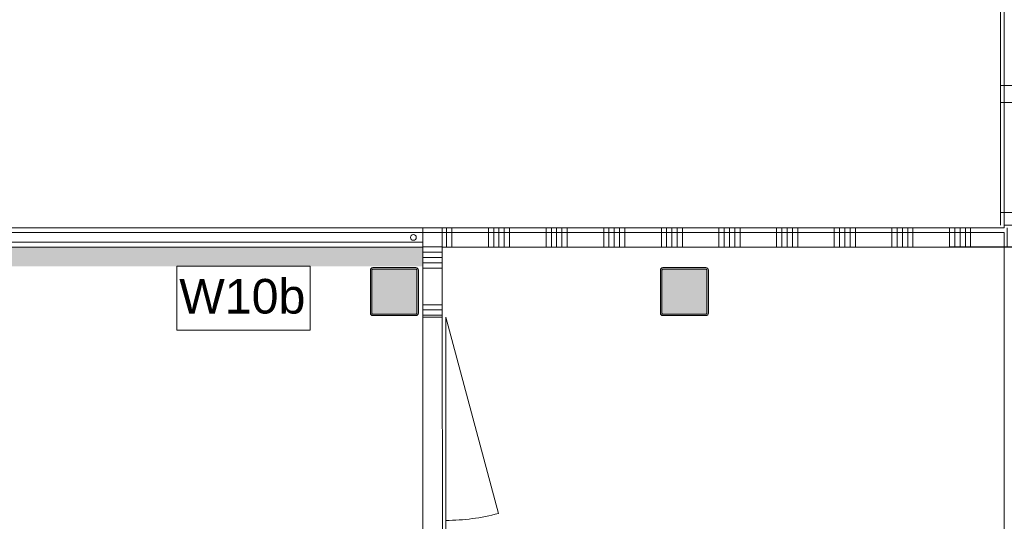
# Model space of a CAD drawing. Header units: millimetres. Extents: x -850 to 154668, y -24973 to 71030.
# Tile 154 of 212: x 42150 to 47275, y 24783 to 27392. Entities that reach past the tile are written whole.
import ezdxf

# ---------------------------------------------------------------- set-up
doc = ezdxf.new("R2010")
doc.units = ezdxf.units.MM
doc.header["$MEASUREMENT"] = 0
for name, color, linetype in [('Info Wandafwerking aanduiding', 7, 'Continuous'), ('Info Wandafwerking aanduiding Doorsnede-arcering', 7, 'Continuous'), ('New_22 NC Binnenwanden', 7, 'Continuous'), ('New_22 NC Binnenwanden Deuren', 7, 'Continuous'), ('New_22 NC Binnenwanden Doorsnede-arcering', 7, 'Continuous'), ('New_22 NC Binnenwanden Ramen', 7, 'Continuous'), ('New_23 Vloeren', 7, 'Continuous'), ('New_34 Balustrades', 7, 'Continuous'), ('New_Z Ruimtefuncties Zone omranding', 7, 'Continuous'), ('S-COLS-____-OTLN.RVT S', 7, 'Continuous'), ('S-COLS-____-OTLN.RVT S 2D arcering', 7, 'Continuous')]:
    doc.layers.add(name, color=color, linetype=linetype)
doc.styles.add('GENERATED_STYLE_1', font='txt')

# ---------------------------------------------------------------- blocks, each defined once
blk = doc.blocks.new('Slab_10_2', base_point=(25650, 26210))
at = {"layer": 'New_23 Vloeren', "color": 1, "linetype": 'Continuous', "lineweight": 0, "flags": 128}
blk.add_lwpolyline([(25650, 26210), (29980, 26210), (29980, 26485, -0.414214), (30780, 27285), (32755, 27285, -0.414214), (33555, 26485), (33555, 26285), (47275.4, 26285), (47275.4, 24215), (42240, 24215), (42240, 23935), (39850, 23935), (39850, 22415), (29870, 22415), (29870, 23140.4), (28539.9, 23140.4), (28539.9, 23015), (27005.4, 23015), (27005.4, 23139.6), (25650, 23139.6)], format="xyb", close=True, dxfattribs=at)
blk = doc.blocks.new('*X690')
at = {"layer": 'New_22 NC Binnenwanden Doorsnede-arcering', "color": 254, "linetype": 'Continuous', "lineweight": 0, "true_color": 0xe9ebeb}
for p, q in [((47290.3, 26210), (47290.3, 26295.1)), ((47317.7, 26210), (47317.7, 26267.7)), ((47345.1, 26210), (47345.1, 26240.2)), ((47372.6, 26210), (47372.6, 26212.8))]:
    blk.add_line(p, q, dxfattribs=at)
blk = doc.blocks.new('*X691')
at = {"layer": 'New_22 NC Binnenwanden Doorsnede-arcering', "color": 254, "linetype": 'Continuous', "lineweight": 0, "true_color": 0xe9ebeb}
for p, q in [((44372.6, 26210), (44372.6, 26310)), ((44400, 26210), (44400, 26310)), ((44590.3, 26210), (44590.3, 26310)), ((44617.7, 26210), (44617.7, 26310)), ((44645.1, 26210), (44645.1, 26310)), ((44672.6, 26210), (44672.6, 26310)), ((44700, 26210), (44700, 26310)), ((44890.3, 26210), (44890.3, 26310)), ((44917.7, 26210), (44917.7, 26310)), ((44945.1, 26210), (44945.1, 26310)), ((44972.6, 26210), (44972.6, 26310)), ((45000, 26210), (45000, 26310)), ((45190.3, 26210), (45190.3, 26310)), ((45217.7, 26210), (45217.7, 26310)), ((45245.1, 26210), (45245.1, 26310)), ((45272.6, 26210), (45272.6, 26310)), ((45300, 26210), (45300, 26310)), ((45490.3, 26210), (45490.3, 26310)), ((45517.7, 26210), (45517.7, 26310)), ((45545.1, 26210), (45545.1, 26310)), ((45572.6, 26210), (45572.6, 26310)), ((45600, 26210), (45600, 26310)), ((45790.3, 26210), (45790.3, 26310)), ((45817.7, 26210), (45817.7, 26310)), ((45845.1, 26210), (45845.1, 26310)), ((45872.6, 26210), (45872.6, 26310)), ((45900, 26210), (45900, 26310)), ((46090.3, 26210), (46090.3, 26310)), ((46117.7, 26210), (46117.7, 26310)), ((46145.1, 26210), (46145.1, 26310)), ((46172.6, 26210), (46172.6, 26310)), ((46200, 26210), (46200, 26310)), ((46390.3, 26210), (46390.3, 26310)), ((46417.7, 26210), (46417.7, 26310)), ((46445.1, 26210), (46445.1, 26310)), ((46472.6, 26210), (46472.6, 26310)), ((46500, 26210), (46500, 26310)), ((46690.3, 26210), (46690.3, 26310)), ((46717.7, 26210), (46717.7, 26310)), ((46745.1, 26210), (46745.1, 26310)), ((46772.6, 26210), (46772.6, 26310)), ((46800, 26210), (46800, 26310)), ((46990.3, 26210), (46990.3, 26310)), ((47017.7, 26210), (47017.7, 26310)), ((47045.1, 26210), (47045.1, 26310)), ((47072.6, 26210), (47072.6, 26310)), ((47100, 26210), (47100, 26310))]:
    blk.add_line(p, q, dxfattribs=at)
blk = doc.blocks.new('*X692')
at = {"layer": 'New_22 NC Binnenwanden Doorsnede-arcering', "color": 254, "linetype": 'Continuous', "lineweight": 0, "true_color": 0xe9ebeb}
for p, q in [((47290.3, 26295.1), (47290.3, 26310)), ((47317.7, 26267.7), (47317.7, 26310)), ((47345.1, 26240.2), (47345.1, 26310)), ((47372.6, 26212.8), (47372.6, 26310))]:
    blk.add_line(p, q, dxfattribs=at)
blk = doc.blocks.new('Wall_111_2', base_point=(47375.4, 26310))
at = {"layer": 'New_22 NC Binnenwanden', "color": 8, "linetype": 'Continuous', "lineweight": 0, "true_color": 0x778488, "flags": 128}
for points in [[(47275.4, 26310), (44349.4, 26310)], [(44349.4, 26310), (44349.4, 26210)], [(47375.4, 26210), (47375.4, 26310)], [(44349.4, 26210), (47375.4, 26210)]]:
    blk.add_lwpolyline(points, dxfattribs=at)
at = {"layer": 'New_22 NC Binnenwanden', "color": 8, "lineweight": 0, "true_color": 0x778488}
for name in ['*X691', '*X692', '*X690']:
    blk.add_blockref(name, (0, 0), dxfattribs=at)
blk = doc.blocks.new('Wall_208_2', base_point=(44349.4, 26310))
at = {"layer": 'New_22 NC Binnenwanden', "color": 8, "linetype": 'Continuous', "lineweight": 0, "true_color": 0x778488}
for p, q in [((44249.4, 26310), (44249.4, 26210)), ((44349.4, 26210), (44349.4, 26310))]:
    blk.add_line(p, q, dxfattribs=at)
at = {"layer": 'New_22 NC Binnenwanden', "color": 8, "linetype": 'Continuous', "lineweight": 0, "true_color": 0x778488, "flags": 128}
for points in [[(44349.4, 26310), (33655, 26310)], [(44349.4, 26310), (44349.4, 26210)], [(33555, 26210), (44249.4, 26210)]]:
    blk.add_lwpolyline(points, dxfattribs=at)
blk = doc.blocks.new('Railing_6_2')
at = {"layer": 'New_34 Balustrades', "color": 9, "linetype": 'Continuous', "lineweight": 0}
for p, q in [((44199.4, 26285), (33630, 26285)), ((44249.4, 26285), (44199.4, 26285)), ((44249.4, 26235), (44249.4, 26285)), ((33580, 26235), (44199.4, 26235)), ((44199.4, 26235), (44249.4, 26235))]:
    blk.add_line(p, q, dxfattribs=at)
for start, end in [(90, 270), (270, 90)]:
    blk.add_arc((44199.4, 26260), 15, start, end, dxfattribs=at)
blk = doc.blocks.new('Column 264[104]_2', base_point=(0.5, 3))
at = {"layer": 'S-COLS-____-OTLN.RVT S 2D arcering', "linetype": 'Continuous', "lineweight": 0, "true_color": 0x778488}
h = blk.add_hatch(color=8, dxfattribs=at)
h.paths.add_polyline_path([(43975.5, 25866), (43976.5, 25861), (43979.3, 25856.8), (43983.5, 25853.9), (43988.5, 25853), (44212.5, 25853), (44217.5, 25853.9), (44221.7, 25856.8), (44224.5, 25861), (44225.5, 25866), (44225.5, 26090), (44224.5, 26094.9), (44221.7, 26099.1), (44217.5, 26102), (44212.5, 26103), (43988.5, 26103), (43983.5, 26102), (43979.3, 26099.1), (43976.5, 26094.9), (43975.5, 26090)])
h.paths.add_polyline_path([(44212.5, 25861), (43988.5, 25861), (43986.6, 25861.3), (43985, 25862.4), (43983.9, 25864), (43983.5, 25866), (43983.5, 26090), (43983.9, 26091.9), (43985, 26093.5), (43986.6, 26094.6), (43988.5, 26095), (44212.5, 26095), (44214.4, 26094.6), (44216.1, 26093.5), (44217.1, 26091.9), (44217.5, 26090), (44217.5, 25866), (44217.1, 25864), (44216.1, 25862.4), (44214.4, 25861.3)], flags=0)
blk.add_hatch(color=8, dxfattribs=at).paths.add_polyline_path([(44212.5, 26095), (43988.5, 26095), (43986.6, 26094.6), (43985, 26093.5), (43983.9, 26091.9), (43983.5, 26090), (43983.5, 25866), (43983.9, 25864), (43985, 25862.4), (43986.6, 25861.3), (43988.5, 25861), (44212.5, 25861), (44214.4, 25861.3), (44216.1, 25862.4), (44217.1, 25864), (44217.5, 25866), (44217.5, 26090), (44217.1, 26091.9), (44216.1, 26093.5), (44214.4, 26094.6)])
at = {"layer": 'S-COLS-____-OTLN.RVT S', "color": 1, "linetype": 'Continuous', "lineweight": 0}
for p, q in [((43976.5, 26094.9), (43975.5, 26090)), ((43975.5, 26090), (43975.5, 25866)), ((43979.3, 26099.1), (43976.5, 26094.9)), ((43983.5, 26102), (43979.3, 26099.1)), ((43988.5, 26103), (43983.5, 26102)), ((43983.5, 26090), (43983.9, 26091.9)), ((43983.5, 25866), (43983.5, 26090)), ((43983.9, 26091.9), (43985, 26093.5)), ((43985, 26093.5), (43986.6, 26094.6)), ((43986.6, 26094.6), (43988.5, 26095)), ((44212.5, 26103), (43988.5, 26103)), ((43988.5, 26095), (44212.5, 26095)), ((44217.5, 26102), (44212.5, 26103)), ((44212.5, 26095), (44214.4, 26094.6)), ((44214.4, 26094.6), (44216.1, 26093.5)), ((44216.1, 26093.5), (44217.1, 26091.9)), ((44217.1, 26091.9), (44217.5, 26090)), ((44221.7, 26099.1), (44217.5, 26102)), ((44217.5, 26090), (44217.5, 25866)), ((44224.5, 26094.9), (44221.7, 26099.1)), ((44225.5, 26090), (44224.5, 26094.9)), ((44225.5, 25866), (44225.5, 26090)), ((43975.5, 25866), (43976.5, 25861)), ((43976.5, 25861), (43979.3, 25856.8)), ((43979.3, 25856.8), (43983.5, 25853.9)), ((43983.9, 25864), (43983.5, 25866)), ((43983.5, 25853.9), (43988.5, 25853)), ((43985, 25862.4), (43983.9, 25864)), ((43986.6, 25861.3), (43985, 25862.4)), ((43988.5, 25861), (43986.6, 25861.3)), ((44212.5, 25861), (43988.5, 25861)), ((43988.5, 25853), (44212.5, 25853)), ((44214.4, 25861.3), (44212.5, 25861)), ((44212.5, 25853), (44217.5, 25853.9)), ((44216.1, 25862.4), (44214.4, 25861.3)), ((44217.1, 25864), (44216.1, 25862.4)), ((44217.5, 25866), (44217.1, 25864)), ((44217.5, 25853.9), (44221.7, 25856.8)), ((44221.7, 25856.8), (44224.5, 25861)), ((44224.5, 25861), (44225.5, 25866))]:
    blk.add_line(p, q, dxfattribs=at)
blk = doc.blocks.new('Column 288[128]_2', base_point=(0.5, 3))
at = {"layer": 'S-COLS-____-OTLN.RVT S 2D arcering', "linetype": 'Continuous', "lineweight": 0, "true_color": 0x778488}
h = blk.add_hatch(color=8, dxfattribs=at)
h.paths.add_polyline_path([(45485.5, 25866), (45486.5, 25861), (45489.3, 25856.8), (45493.5, 25853.9), (45498.5, 25853), (45722.5, 25853), (45727.5, 25853.9), (45731.7, 25856.8), (45734.5, 25861), (45735.5, 25866), (45735.5, 26090), (45734.5, 26094.9), (45731.7, 26099.1), (45727.5, 26102), (45722.5, 26103), (45498.5, 26103), (45493.5, 26102), (45489.3, 26099.1), (45486.5, 26094.9), (45485.5, 26090)])
h.paths.add_polyline_path([(45722.5, 25861), (45498.5, 25861), (45496.6, 25861.3), (45495, 25862.4), (45493.9, 25864), (45493.5, 25866), (45493.5, 26090), (45493.9, 26091.9), (45495, 26093.5), (45496.6, 26094.6), (45498.5, 26095), (45722.5, 26095), (45724.4, 26094.6), (45726.1, 26093.5), (45727.1, 26091.9), (45727.5, 26090), (45727.5, 25866), (45727.1, 25864), (45726.1, 25862.4), (45724.4, 25861.3)], flags=0)
blk.add_hatch(color=8, dxfattribs=at).paths.add_polyline_path([(45722.5, 26095), (45498.5, 26095), (45496.6, 26094.6), (45495, 26093.5), (45493.9, 26091.9), (45493.5, 26090), (45493.5, 25866), (45493.9, 25864), (45495, 25862.4), (45496.6, 25861.3), (45498.5, 25861), (45722.5, 25861), (45724.4, 25861.3), (45726.1, 25862.4), (45727.1, 25864), (45727.5, 25866), (45727.5, 26090), (45727.1, 26091.9), (45726.1, 26093.5), (45724.4, 26094.6)])
at = {"layer": 'S-COLS-____-OTLN.RVT S', "color": 1, "linetype": 'Continuous', "lineweight": 0}
for p, q in [((45486.5, 26094.9), (45485.5, 26090)), ((45485.5, 26090), (45485.5, 25866)), ((45489.3, 26099.1), (45486.5, 26094.9)), ((45493.5, 26102), (45489.3, 26099.1)), ((45498.5, 26103), (45493.5, 26102)), ((45493.5, 26090), (45493.9, 26091.9)), ((45493.5, 25866), (45493.5, 26090)), ((45493.9, 26091.9), (45495, 26093.5)), ((45495, 26093.5), (45496.6, 26094.6)), ((45496.6, 26094.6), (45498.5, 26095)), ((45722.5, 26103), (45498.5, 26103)), ((45498.5, 26095), (45722.5, 26095)), ((45727.5, 26102), (45722.5, 26103)), ((45722.5, 26095), (45724.4, 26094.6)), ((45724.4, 26094.6), (45726.1, 26093.5)), ((45726.1, 26093.5), (45727.1, 26091.9)), ((45727.1, 26091.9), (45727.5, 26090)), ((45731.7, 26099.1), (45727.5, 26102)), ((45727.5, 26090), (45727.5, 25866)), ((45734.5, 26094.9), (45731.7, 26099.1)), ((45735.5, 26090), (45734.5, 26094.9)), ((45735.5, 25866), (45735.5, 26090)), ((45485.5, 25866), (45486.5, 25861)), ((45486.5, 25861), (45489.3, 25856.8)), ((45489.3, 25856.8), (45493.5, 25853.9)), ((45493.9, 25864), (45493.5, 25866)), ((45493.5, 25853.9), (45498.5, 25853)), ((45495, 25862.4), (45493.9, 25864)), ((45496.6, 25861.3), (45495, 25862.4)), ((45498.5, 25861), (45496.6, 25861.3)), ((45722.5, 25861), (45498.5, 25861)), ((45498.5, 25853), (45722.5, 25853)), ((45724.4, 25861.3), (45722.5, 25861)), ((45722.5, 25853), (45727.5, 25853.9)), ((45726.1, 25862.4), (45724.4, 25861.3)), ((45727.1, 25864), (45726.1, 25862.4)), ((45727.5, 25866), (45727.1, 25864)), ((45727.5, 25853.9), (45731.7, 25856.8)), ((45731.7, 25856.8), (45734.5, 25861)), ((45734.5, 25861), (45735.5, 25866))]:
    blk.add_line(p, q, dxfattribs=at)
blk = doc.blocks.new('Rnx horizontaal 22_4')
at = {"layer": 'New_22 NC Binnenwanden Ramen', "color": 1, "linetype": 'Continuous', "lineweight": 0}
for p, q in [((-1798, 0), (-1731, 0)), ((-1731, 0), (-1731, -139)), ((-1731, 0), (-1160, 0)), ((-1160, -139), (-1160, 0)), ((-1160, 0), (-1115, 0)), ((-1115, 0), (-1070, 0)), ((-1070, 0), (-1070, -139)), ((-1070, 0), (1070, 0)), ((1070, -139), (1070, 0)), ((1070, 0), (1115, 0)), ((1115, 0), (1160, 0)), ((1160, 0), (1160, -139)), ((1160, 0), (1731, 0)), ((1731, -139), (1731, 0)), ((1731, 0), (1798, 0)), ((-1731, -139), (-1798, -139)), ((-1160, -139), (-1731, -139)), ((-1115, -139), (-1160, -139)), ((-1070, -139), (-1115, -139)), ((1070, -139), (-1070, -139)), ((1115, -139), (1070, -139)), ((1160, -139), (1115, -139)), ((1731, -139), (1160, -139)), ((1798, -139), (1731, -139))]:
    blk.add_line(p, q, dxfattribs=at)
at = {"layer": 'New_22 NC Binnenwanden Ramen', "color": 9, "linetype": 'Continuous', "lineweight": 0}
for p, q in [((-1798, -19), (1798, -19)), ((-1798, -119), (1798, -119))]:
    blk.add_line(p, q, dxfattribs=at)
at = {"layer": 'New_22 NC Binnenwanden Ramen', "color": 7, "linetype": 'Continuous', "lineweight": 0}
for p, q in [((-1798, -119), (-1798, -19)), ((-1798, -119), (-1798, -19)), ((1798, -119), (1798, -19)), ((1798, -119), (1798, -19))]:
    blk.add_line(p, q, dxfattribs=at)
blk = doc.blocks.new('Wall_534_2', base_point=(47375.4, 29975))
at = {"layer": 'New_22 NC Binnenwanden', "color": 8, "linetype": 'Continuous', "lineweight": 0, "true_color": 0x778488}
for p, q in [((47375.4, 29919), (47275.4, 29919)), ((47375.4, 26323), (47275.4, 26323))]:
    blk.add_line(p, q, dxfattribs=at)
at = {"layer": 'New_22 NC Binnenwanden', "color": 8, "linetype": 'Continuous', "lineweight": 0, "true_color": 0x778488, "flags": 128}
for points in [[(47275.4, 29975), (47275.4, 29919)], [(47375.4, 29919), (47375.4, 29975)], [(47275.4, 26323), (47275.4, 26310)], [(47375.4, 26310), (47375.4, 26323)]]:
    blk.add_lwpolyline(points, dxfattribs=at)
at = {"layer": 'New_22 NC Binnenwanden Ramen', "color": 1, "linetype": 'Continuous', "lineweight": 0, "zscale": 1000, "rotation": 89.99994361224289}
blk.add_blockref('Rnx horizontaal 22_4', (47256.4, 28121), dxfattribs=at)
blk = doc.blocks.new('*X2812')
at = {"layer": 'New_22 NC Binnenwanden Doorsnede-arcering', "color": 254, "linetype": 'Continuous', "lineweight": 0, "true_color": 0xe9ebeb}
for p, q in [((44249.4, 26182.7), (44349.4, 26182.7)), ((44249.4, 26155.3), (44349.4, 26155.3)), ((44249.4, 26127.8), (44349.4, 26127.8)), ((44249.4, 26100.4), (44349.4, 26100.4)), ((44249.4, 25910.1), (44349.4, 25910.1)), ((44249.4, 25882.7), (44349.4, 25882.7)), ((44249.4, 25855.3), (44349.4, 25855.3))]:
    blk.add_line(p, q, dxfattribs=at)
blk = doc.blocks.new('*X2813')
at = {"layer": 'New_22 NC Binnenwanden Doorsnede-arcering', "color": 254, "linetype": 'Continuous', "lineweight": 0, "true_color": 0xe9ebeb}
blk.add_line((44249.4, 24300.4), (44349.4, 24300.4), dxfattribs=at)
blk = doc.blocks.new('D1 bl zl1-b 22')
at = {"layer": 'New_22 NC Binnenwanden Deuren', "color": 1, "linetype": 'Continuous', "lineweight": 0}
for p, q in [((760, 0), (-261, 273.6)), ((-760, 0), (-297, 0)), ((760, 0), (-297, 0))]:
    blk.add_line(p, q, dxfattribs=at)
at = {"layer": 'New_22 NC Binnenwanden Deuren', "color": 7, "linetype": 'Continuous', "lineweight": 0}
for p, q in [((-760, -119), (-760, -19)), ((-760, -119), (-760, -19)), ((760, -119), (760, -19)), ((760, -119), (760, -19))]:
    blk.add_line(p, q, dxfattribs=at)
at = {"layer": 'New_22 NC Binnenwanden Deuren', "color": 1, "linetype": 'Continuous', "lineweight": 0}
blk.add_arc((760, 0), 1057, 165, 180, dxfattribs=at)
blk = doc.blocks.new('*X2815')
at = {"layer": 'New_22 NC Binnenwanden Doorsnede-arcering', "color": 254, "linetype": 'Continuous', "lineweight": 0, "true_color": 0xe9ebeb}
blk.add_line((44249.4, 26210.1), (44349.4, 26210.1), dxfattribs=at)
blk = doc.blocks.new('Wall_568_2', base_point=(44349.4, 26310))
at = {"layer": 'New_22 NC Binnenwanden', "color": 8, "linetype": 'Continuous', "lineweight": 0, "true_color": 0x778488}
for p, q in [((44249.4, 26310), (44249.4, 26210)), ((44349.4, 26310), (44249.4, 26310)), ((44349.4, 26210), (44349.4, 26310)), ((44249.4, 25845), (44349.4, 25845)), ((44249.4, 24325), (44349.4, 24325))]:
    blk.add_line(p, q, dxfattribs=at)
at = {"layer": 'New_22 NC Binnenwanden', "color": 8, "linetype": 'Continuous', "lineweight": 0, "true_color": 0x778488, "flags": 128}
for points in [[(44249.4, 26210), (44249.4, 25845)], [(44349.4, 25845), (44349.4, 26210)], [(44249.4, 24325), (44249.4, 24315)], [(44349.4, 24315), (44349.4, 24325)], [(44349.4, 24215), (44249.4, 24215)]]:
    blk.add_lwpolyline(points, dxfattribs=at)
at = {"layer": 'New_22 NC Binnenwanden', "color": 8, "lineweight": 0, "true_color": 0x778488}
for name in ['*X2815', '*X2812', '*X2813']:
    blk.add_blockref(name, (0, 0), dxfattribs=at)
at = {"layer": 'New_22 NC Binnenwanden Deuren', "color": 1, "linetype": 'Continuous', "lineweight": 0, "xscale": -0.9999999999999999, "zscale": 1000, "rotation": 270.0005032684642}
blk.add_blockref('D1 bl zl1-b 22', (44368.4, 25085), dxfattribs=at)
blk = doc.blocks.new('Wall_687_2', base_point=(33555, 26210))
at = {"layer": 'Info Wandafwerking aanduiding Doorsnede-arcering', "linetype": 'Continuous', "lineweight": 0, "true_color": 0xf913a5}
blk.add_hatch(color=220, dxfattribs=at).paths.add_polyline_path([(33555, 26110), (44249.4, 26110), (44249.4, 26210), (33555, 26210)])

msp = doc.modelspace()

# ---------------------------------------------------------------- linework, layer by layer
at = {"layer": 'Info Wandafwerking aanduiding', "color": 9, "linetype": 'Continuous', "lineweight": 0, "flags": 128}
msp.add_lwpolyline([(42969, 26110), (43662.4, 26110), (43662.4, 25777.1), (42969, 25777.1)], close=True, dxfattribs=at)
at = {"layer": 'New_Z Ruimtefuncties Zone omranding', "color": 41, "linetype": 'Continuous', "lineweight": 0, "true_color": 0xffdd55, "flags": 128}
msp.add_lwpolyline([(44349.4, 26209.1), (44350.6, 24315), (48510, 24315, -0.414213), (49610, 23215), (49610, 19490), (51410, 19490), (51410, 29976.8), (49636.7, 29979.9), (49630, 26213.1)], format="xyb", close=True, dxfattribs=at)
at = {"layer": 'New_Z Ruimtefuncties Zone omranding', "color": 41, "linetype": 'Continuous', "lineweight": 0, "true_color": 0xffeeaa, "flags": 128}
msp.add_lwpolyline([(23490.4, 24315), (25700, 24315), (25700, 24314.9), (29850, 24314.9), (44249.4, 24314.9), (44249.4, 26210), (39600.3, 26210), (33555, 26209.9), (33555, 26484.9, 0.414223), (32755, 27285), (30780, 27285, 0.414235), (29980, 26485), (29980, 26210), (23490.4, 26209.9)], format="xyb", close=True, dxfattribs=at)

# ---------------------------------------------------------------- block references
at = {"layer": 'Info Wandafwerking aanduiding', "color": 1, "lineweight": 0}
msp.add_blockref('Wall_687_2', (33555, 26210), dxfattribs=at)
at = {"layer": 'New_22 NC Binnenwanden', "color": 8, "lineweight": 0, "true_color": 0x778488}
for name, p in [('Wall_534_2', (47375.4, 29975)), ('Wall_208_2', (44349.4, 26310)), ('Wall_568_2', (44349.4, 26310)), ('Wall_111_2', (47375.4, 26310))]:
    msp.add_blockref(name, p, dxfattribs=at)
at = {"layer": 'New_23 Vloeren', "color": 1, "linetype": 'Continuous', "lineweight": 0}
msp.add_blockref('Slab_10_2', (25650, 26210), dxfattribs=at)
at = {"layer": 'New_34 Balustrades', "color": 9, "linetype": 'Continuous', "lineweight": 0}
msp.add_blockref('Railing_6_2', (0, 0), dxfattribs=at)
at = {"layer": 'S-COLS-____-OTLN.RVT S', "color": 1, "linetype": 'Continuous', "lineweight": 0}
for name in ['Column 264[104]_2', 'Column 288[128]_2']:
    msp.add_blockref(name, (0.5, 3), dxfattribs=at)

# ---------------------------------------------------------------- texts
at = {"layer": 'Info Wandafwerking aanduiding', "color": 2, "linetype": 'Continuous', "lineweight": 0, "insert": (43637.4, 26043.9), "char_height": 180, "attachment_point": 3, "style": 'GENERATED_STYLE_1'}
msp.add_mtext('\\A1;{\\pqr;\\fArial|b0|i0|c0|p38;W10b}', dxfattribs=at)

doc.saveas('drawing.dxf')
